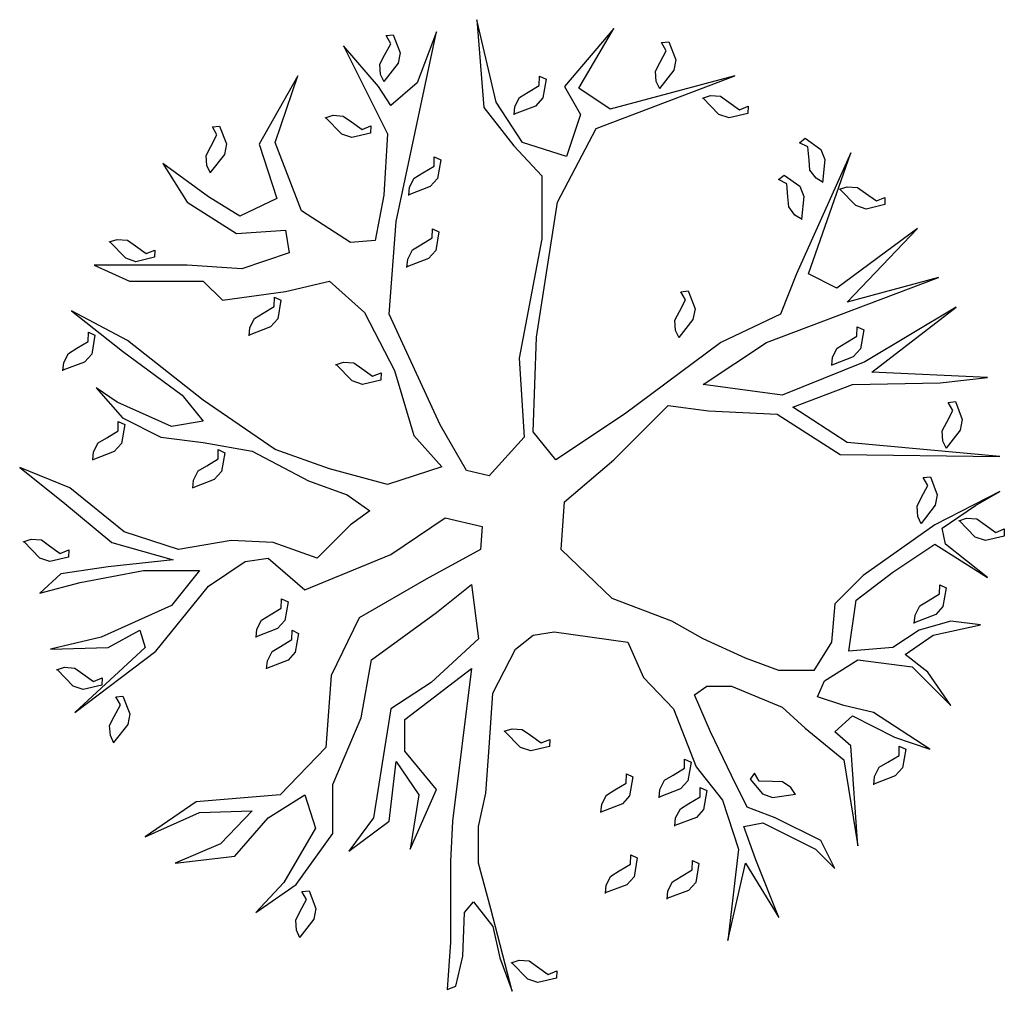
# Model space of a CAD drawing. Extents: x 7.25 to 13.57, y 1.52 to 7.76.
import ezdxf

# ---------------------------------------------------------------- set-up
doc = ezdxf.new("R2010")
doc.units = 0
doc.header["$MEASUREMENT"] = 0
doc.layers.add('DIBUJO', color=5, linetype='CONTINUOUS')
doc.layers.add('MUR', color=13, linetype='CONTINUOUS')

# ---------------------------------------------------------------- blocks, each defined once
blk = doc.blocks.new('ARBOL')
at = {"layer": 'DIBUJO'}
blk.add_lwpolyline([(-1.139, -0.4058), (-0.5864, -0.1804), (-0.2368, 0.0564), (0, 0), (-0.0113, -0.1466), (-0.3609, -0.3382), (-0.7894, -0.5862), (-0.9699, -0.9582), (-1.0037, -1.4204), (-1.2969, -1.7248), (-1.8383, -1.7699), (-2.1653, -1.9954), (-1.8157, -1.8376), (-1.4774, -1.8263), (-1.6804, -2.0405), (-1.9736, -2.1645), (-1.5901, -2.1194), (-1.3759, -1.8714), (-1.139, -1.7248), (-1.0714, -1.939), (-1.2744, -2.2885), (-1.4548, -2.4801), (-1.1954, -2.2998), (-0.9586, -1.9728), (-0.9586, -1.6572), (-0.7782, -1.2288), (-0.7105, -0.8568), (-0.2932, -0.5524), (-0.0677, -0.372), (-0.0226, -0.7215), (-0.3271, -1.0033), (-0.5864, -1.1724), (-0.6428, -1.5219), (-0.6992, -1.8714), (-0.8571, -2.0856), (-0.5977, -1.8939), (-0.5526, -1.5106), (-0.406, -1.7248), (-0.4624, -2.0743), (-0.2932, -1.691), (-0.4962, -1.443), (-0.4962, -1.2401), (-0.0677, -0.9131), (-0.1898, -1.8929), (-0.203, -2.1532), (-0.203, -2.6718), (-0.2256, -2.9762), (-0.1692, -2.9536), (-0.1241, -2.762), (-0.1128, -2.4801), (-0.0564, -2.4125), (0.0677, -2.5703), (0.1128, -2.7732), (0.1917, -2.9874), (0.0564, -2.4576), (-0.0226, -2.1645), (-0.0226, -1.9277), (0.0226, -1.7136), (0.0451, -1.4204), (0.0677, -1.071), (0.2143, -0.7891), (0.3271, -0.6989), (0.4624, -0.6764), (0.936, -0.744), (1.0375, -0.9695), (1.2293, -1.1724), (1.3759, -1.5445), (1.545, -1.7586), (1.6465, -2.0743), (1.5789, -2.6605), (1.6916, -2.1645), (1.9059, -2.514), (1.7593, -2.1419), (1.6804, -1.9277), (1.8044, -1.9052), (2.1427, -2.0743), (2.2668, -2.1983), (2.1766, -2.0179), (1.8834, -1.8714), (1.7029, -1.8037), (1.6014, -1.6008), (1.4661, -1.319), (1.3646, -1.0822), (1.4435, -1.0259), (1.6014, -1.0259), (1.9285, -1.1612), (2.0751, -1.2964), (2.3232, -1.4994), (2.4134, -2.0518), (2.3683, -1.4092), (2.2668, -1.319), (2.3796, -1.2175), (2.6502, -1.3528), (2.8758, -1.4317), (2.5149, -1.195), (2.3232, -1.1499), (2.154, -1.0935), (2.1991, -0.9921), (2.4134, -0.8568), (2.763, -0.9019), (3.0111, -1.1499), (2.8645, -0.9357), (2.7179, -0.823), (2.8984, -0.6989), (3.2028, -0.6313), (3.0111, -0.6088), (2.8081, -0.6651), (2.639, -0.7779), (2.357, -0.8004), (2.4021, -0.4735), (2.639, -0.2931), (2.9096, -0.1127), (3.248, -0.3269), (2.9773, -0.1127), (2.9547, -0.0113), (3.169, 0.1353), (3.3269, 0.2255), (2.9096, 0.0113), (2.4472, -0.3157), (2.2668, -0.496), (2.2442, -0.744), (2.1315, -0.9244), (1.9059, -0.9244), (1.6916, -0.8455), (1.421, -0.7215), (1.218, -0.6088), (0.8345, -0.4622), (0.5075, -0.1466), (0.53, 0.1578), (0.8458, 0.4284), (1.1954, 0.7779), (1.4548, 0.744), (1.8946, 0.7215), (2.3006, 0.4622), (3.3269, 0.4509), (2.3457, 0.5411), (1.9961, 0.7666), (2.3796, 0.9131), (2.9435, 0.9244), (3.248, 0.9582), (2.5036, 0.9921), (3.045, 1.4092), (2.4585, 1.0597), (1.9285, 0.8455), (1.421, 0.9131), (1.827, 1.1837), (2.9322, 1.6008), (2.3457, 1.443), (2.7969, 1.9165), (2.2781, 1.5332), (2.0976, 1.6234), (2.3683, 2.4012), (2.0187, 1.6234), (1.9172, 1.3641), (1.5338, 1.1837), (0.9135, 0.7215), (0.4737, 0.4284), (0.3271, 0.6088), (0.3496, 1.2175), (0.4849, 2.0856), (0.733, 2.5591), (1.624, 2.8973), (0.8233, 2.6831), (0.6203, 2.8183), (0.8458, 3.2016), (0.53, 2.8296), (0.6315, 2.6492), (0.5413, 2.3787), (0.2594, 2.4689), (0.0902, 2.7282), (-0.0338, 3.258), (0.0113, 2.6943), (0.203, 2.4463), (0.3834, 2.2547), (0.3834, 1.8488), (0.2368, 1.0822), (0.2707, 0.5749), (0.0451, 0.3269), (-0.1015, 0.3607), (-0.2707, 0.6539), (-0.5977, 1.3641), (-0.5526, 1.9616), (-0.2932, 3.1791), (-0.4173, 2.8522), (-0.5864, 2.7056), (-0.6654, 2.8296), (-0.8909, 3.0889), (-0.609, 2.5252), (-0.6315, 2.1307), (-0.6879, 1.8376), (-0.8458, 1.8263), (-1.1616, 2.0292), (-1.3308, 2.4689), (-1.1842, 2.8973), (-1.4323, 2.4576), (-1.3195, 2.1081), (-1.5563, 1.9954), (-1.7593, 2.1194), (-2.0525, 2.3336), (-1.8946, 2.0856), (-1.5789, 1.8827), (-1.2631, 1.9052), (-1.2405, 1.7586), (-1.545, 1.6572), (-1.8946, 1.6797), (-2.4924, 1.6797), (-2.2668, 1.5783), (-1.7931, 1.5783), (-1.6691, 1.4543), (-1.2631, 1.5106), (-0.9812, 1.5783), (-0.7556, 1.3754), (-0.5639, 1.0033), (-0.4398, 0.5862), (-0.2594, 0.3833), (-0.609, 0.2706), (-0.9812, 0.372), (-1.3308, 0.496), (-1.7931, 0.8117), (-2.2781, 1.195), (-2.639, 1.3866), (-2.3119, 1.1273), (-1.9285, 0.8455), (-1.7931, 0.6764), (-1.9961, 0.6426), (-2.3457, 0.8004), (-2.4811, 0.8906), (-2.3119, 0.6989), (-2.0638, 0.5749), (-1.7931, 0.5411), (-1.4774, 0.4848), (-1.1165, 0.2931), (-0.8684, 0.2029), (-0.7218, 0.1015), (-0.8458, 0.0113), (-1.0601, -0.2029), (-1.342, -0.1015), (-1.6127, -0.0902), (-1.951, -0.1466), (-2.3006, -0.0338), (-2.6502, 0.248), (-2.9716, 0.3785), (-2.6954, 0.1578), (-2.3796, -0.1015), (-1.9849, -0.2142), (-2.4021, -0.2593), (-2.7066, -0.3044), (-2.842, -0.4284), (-2.5826, -0.3607), (-2.1766, -0.2818), (-1.8157, -0.2818), (-1.9961, -0.5073), (-2.4472, -0.7102), (-2.7743, -0.7891), (-2.4021, -0.7779), (-2.1991, -0.6651), (-2.1653, -0.7779), (-2.6164, -1.195), (-2.0976, -0.8004), (-1.7593, -0.3833), (-1.5225, -0.2255), (-1.3759, -0.2029)], close=True, dxfattribs=at)
for points in [[(-0.6293, 2.8583), (-0.6525, 2.9064), (-0.657, 2.9721), (-0.6271, 3.029), (-0.5876, 3.1038), (-0.6173, 3.1555), (-0.5712, 3.1603), (-0.5269, 3.0457), (-0.5401, 2.9776), (-0.6312, 2.861)], [(1.1413, 2.8132), (1.1181, 2.8613), (1.1136, 2.927), (1.1435, 2.9839), (1.183, 3.0587), (1.1533, 3.1104), (1.1994, 3.1152), (1.2437, 3.0006), (1.2305, 2.9325), (1.1394, 2.8159)], [(0.205, 2.6469), (0.2099, 2.7001), (0.2399, 2.7587), (0.2948, 2.7921), (0.3672, 2.8358), (0.3684, 2.8955), (0.4103, 2.8759), (0.3893, 2.7548), (0.3428, 2.7032), (0.2048, 2.6503)], [(1.4156, 2.7539), (1.4664, 2.7703), (1.5321, 2.7659), (1.5844, 2.7285), (1.6532, 2.6792), (1.7084, 2.7016), (1.7069, 2.6553), (1.5874, 2.627), (1.5217, 2.6494), (1.4186, 2.7554)], [(-1.0088, 2.627), (-0.958, 2.6434), (-0.8922, 2.6389), (-0.8399, 2.6016), (-0.7712, 2.5523), (-0.7159, 2.5747), (-0.7174, 2.5284), (-0.837, 2.5), (-0.9027, 2.5224), (-1.0058, 2.6285)], [(-1.7458, 2.272), (-1.7689, 2.3201), (-1.7734, 2.3859), (-1.7435, 2.4428), (-1.7041, 2.5175), (-1.7338, 2.5693), (-1.6877, 2.5741), (-1.6433, 2.4595), (-1.6566, 2.3913), (-1.7477, 2.2748)], [(2.1906, 2.2106), (2.1451, 2.2385), (2.1058, 2.2914), (2.1002, 2.3554), (2.093, 2.4397), (2.04, 2.4671), (2.0762, 2.4961), (2.1754, 2.4237), (2.2011, 2.3592), (2.1875, 2.2119)], [(-0.4717, 2.1284), (-0.4668, 2.1815), (-0.4368, 2.2402), (-0.3818, 2.2735), (-0.3095, 2.3173), (-0.3083, 2.3769), (-0.2663, 2.3573), (-0.2873, 2.2362), (-0.3338, 2.1847), (-0.4719, 2.1317)], [(2.0553, 1.9739), (2.0098, 2.0018), (1.9705, 2.0547), (1.9649, 2.1187), (1.9577, 2.2029), (1.9047, 2.2304), (1.9409, 2.2593), (2.0401, 2.1869), (2.0658, 2.1224), (2.0522, 1.9752)], [(2.2953, 2.1677), (2.3461, 2.1841), (2.4118, 2.1796), (2.4641, 2.1423), (2.5328, 2.093), (2.5881, 2.1154), (2.5866, 2.0691), (2.4671, 2.0407), (2.4013, 2.0631), (2.2983, 2.1692)], [(-0.483, 1.6661), (-0.4781, 1.7193), (-0.448, 1.778), (-0.3931, 1.8113), (-0.3207, 1.8551), (-0.3196, 1.9147), (-0.2776, 1.8951), (-0.2986, 1.774), (-0.3451, 1.7224), (-0.4832, 1.6695)], [(-2.3962, 1.8295), (-2.3454, 1.8459), (-2.2797, 1.8414), (-2.2274, 1.8041), (-2.1587, 1.7548), (-2.1034, 1.7772), (-2.1049, 1.7309), (-2.2244, 1.7025), (-2.2902, 1.7249), (-2.3932, 1.831)], [(-1.498, 1.2265), (-1.4931, 1.2796), (-1.463, 1.3383), (-1.4081, 1.3716), (-1.3357, 1.4154), (-1.3345, 1.475), (-1.2926, 1.4554), (-1.3136, 1.3344), (-1.3601, 1.2828), (-1.4982, 1.2298)], [(1.2654, 1.2123), (1.2422, 1.2604), (1.2377, 1.3262), (1.2676, 1.3831), (1.3071, 1.4578), (1.2774, 1.5096), (1.3234, 1.5144), (1.3678, 1.3998), (1.3545, 1.3316), (1.2635, 1.2151)], [(2.2462, 1.0348), (2.2511, 1.088), (2.2811, 1.1467), (2.3361, 1.18), (2.4084, 1.2237), (2.4096, 1.2834), (2.4516, 1.2638), (2.4306, 1.1427), (2.3841, 1.0911), (2.246, 1.0382)], [(-2.6934, 1.001), (-2.6885, 1.0542), (-2.6585, 1.1128), (-2.6035, 1.1462), (-2.5312, 1.1899), (-2.53, 1.2496), (-2.488, 1.2299), (-2.509, 1.1089), (-2.5555, 1.0573), (-2.6936, 1.0044)], [(-0.9414, 1.0404), (-0.8906, 1.0568), (-0.8249, 1.0523), (-0.7726, 1.015), (-0.7039, 0.9657), (-0.6486, 0.9881), (-0.6501, 0.9418), (-0.7696, 0.9134), (-0.8353, 0.9358), (-0.9384, 1.0418)], [(2.9825, 0.5011), (2.9594, 0.5492), (2.9549, 0.6149), (2.9848, 0.6718), (3.0243, 0.7466), (2.9946, 0.7983), (3.0406, 0.8031), (3.085, 0.6885), (3.0717, 0.6204), (2.9807, 0.5038)], [(-2.5017, 0.4261), (-2.4968, 0.4792), (-2.4667, 0.5379), (-2.4118, 0.5712), (-2.3394, 0.615), (-2.3383, 0.6746), (-2.2963, 0.655), (-2.3173, 0.534), (-2.3638, 0.4824), (-2.5019, 0.4294)], [(-1.8589, 0.2457), (-1.8539, 0.2989), (-1.8239, 0.3575), (-1.769, 0.3909), (-1.6966, 0.4346), (-1.6954, 0.4942), (-1.6535, 0.4746), (-1.6745, 0.3536), (-1.721, 0.302), (-1.859, 0.249)], [(2.8217, 0.0174), (2.7985, 0.0655), (2.794, 0.1312), (2.8239, 0.1881), (2.8634, 0.2629), (2.8337, 0.3146), (2.8798, 0.3194), (2.9241, 0.2048), (2.9108, 0.1367), (2.8198, 0.0201)], [(3.0621, 0.037), (3.1129, 0.0535), (3.1787, 0.049), (3.231, 0.0116), (3.2997, -0.0377), (3.355, -0.0152), (3.3535, -0.0615), (3.234, -0.0899), (3.1682, -0.0675), (3.0651, 0.0385)], [(-2.9488, -0.0983), (-2.898, -0.0818), (-2.8323, -0.0863), (-2.78, -0.1236), (-2.7113, -0.1729), (-2.656, -0.1505), (-2.6575, -0.1968), (-2.777, -0.2252), (-2.8428, -0.2028), (-2.9458, -0.0968)], [(2.7763, -0.6223), (2.7812, -0.5692), (2.8112, -0.5105), (2.8661, -0.4772), (2.9385, -0.4334), (2.9397, -0.3738), (2.9816, -0.3934), (2.9606, -0.5145), (2.9141, -0.566), (2.7761, -0.619)], [(-1.4529, -0.7125), (-1.4479, -0.6594), (-1.4179, -0.6007), (-1.363, -0.5674), (-1.2906, -0.5236), (-1.2894, -0.464), (-1.2475, -0.4836), (-1.2685, -0.6046), (-1.315, -0.6562), (-1.4531, -0.7092)], [(-1.3852, -0.9155), (-1.3803, -0.8623), (-1.3503, -0.8036), (-1.2953, -0.7703), (-1.223, -0.7265), (-1.2218, -0.6669), (-1.1798, -0.6865), (-1.2008, -0.8076), (-1.2473, -0.8592), (-1.3854, -0.9121)], [(-2.7346, -0.9212), (-2.6838, -0.9048), (-2.618, -0.9093), (-2.5657, -0.9466), (-2.497, -0.9959), (-2.4417, -0.9735), (-2.4432, -1.0198), (-2.5627, -1.0482), (-2.6285, -1.0258), (-2.7316, -0.9197)], [(-2.366, -1.3918), (-2.3892, -1.3437), (-2.3937, -1.278), (-2.3638, -1.2211), (-2.3243, -1.1463), (-2.354, -1.0946), (-2.308, -1.0898), (-2.2636, -1.2043), (-2.2769, -1.2725), (-2.3679, -1.389)], [(0.1412, -1.3158), (0.192, -1.2994), (0.2578, -1.3038), (0.3101, -1.3412), (0.3788, -1.3905), (0.4341, -1.3681), (0.4326, -1.4144), (0.3131, -1.4427), (0.2473, -1.4203), (0.1442, -1.3143)], [(2.5169, -1.6595), (2.5218, -1.6063), (2.5518, -1.5477), (2.6067, -1.5143), (2.6791, -1.4706), (2.6803, -1.411), (2.7223, -1.4306), (2.7012, -1.5516), (2.6547, -1.6032), (2.5167, -1.6562)], [(1.1372, -1.743), (1.1421, -1.6898), (1.1721, -1.6312), (1.227, -1.5978), (1.2994, -1.5541), (1.3006, -1.4944), (1.3426, -1.5141), (1.3216, -1.6351), (1.2751, -1.6867), (1.137, -1.7397)], [(0.7633, -1.8385), (0.7682, -1.7854), (0.7982, -1.7267), (0.8531, -1.6934), (0.9255, -1.6496), (0.9267, -1.59), (0.9687, -1.6096), (0.9476, -1.7306), (0.9012, -1.7822), (0.7631, -1.8352)], [(2.0141, -1.7222), (1.9838, -1.6783), (1.9288, -1.6419), (1.8646, -1.6398), (1.7801, -1.6372), (1.7497, -1.5858), (1.7228, -1.6235), (1.8005, -1.7187), (1.8664, -1.7408), (2.0127, -1.7192)], [(1.2384, -1.9257), (1.2433, -1.8725), (1.2733, -1.8138), (1.3283, -1.7805), (1.4006, -1.7367), (1.4018, -1.6771), (1.4438, -1.6967), (1.4228, -1.8178), (1.3763, -1.8694), (1.2382, -1.9223)], [(0.7914, -2.3584), (0.7963, -2.3053), (0.8263, -2.2466), (0.8812, -2.2133), (0.9536, -2.1695), (0.9548, -2.1099), (0.9968, -2.1295), (0.9758, -2.2506), (0.9293, -2.3021), (0.7912, -2.3551)], [(1.1878, -2.395), (1.1927, -2.3418), (1.2227, -2.2832), (1.2776, -2.2498), (1.35, -2.2061), (1.3512, -2.1464), (1.3932, -2.1661), (1.3722, -2.2871), (1.3257, -2.3387), (1.1876, -2.3916)], [(-1.1706, -2.6431), (-1.1938, -2.595), (-1.1983, -2.5293), (-1.1684, -2.4724), (-1.1289, -2.3976), (-1.1586, -2.3459), (-1.1125, -2.3411), (-1.0682, -2.4557), (-1.0814, -2.5239), (-1.1725, -2.6404)], [(0.1863, -2.8039), (0.2371, -2.7874), (0.3029, -2.7919), (0.3552, -2.8293), (0.4239, -2.8785), (0.4792, -2.8561), (0.4777, -2.9024), (0.3582, -2.9308), (0.2924, -2.9084), (0.1893, -2.8024)]]:
    blk.add_lwpolyline(points, dxfattribs=at)

msp = doc.modelspace()

# ---------------------------------------------------------------- block references
at = {"layer": 'MUR'}
msp.add_blockref('ARBOL', (10.2184, 4.5063), dxfattribs=at)

doc.saveas('drawing.dxf')
